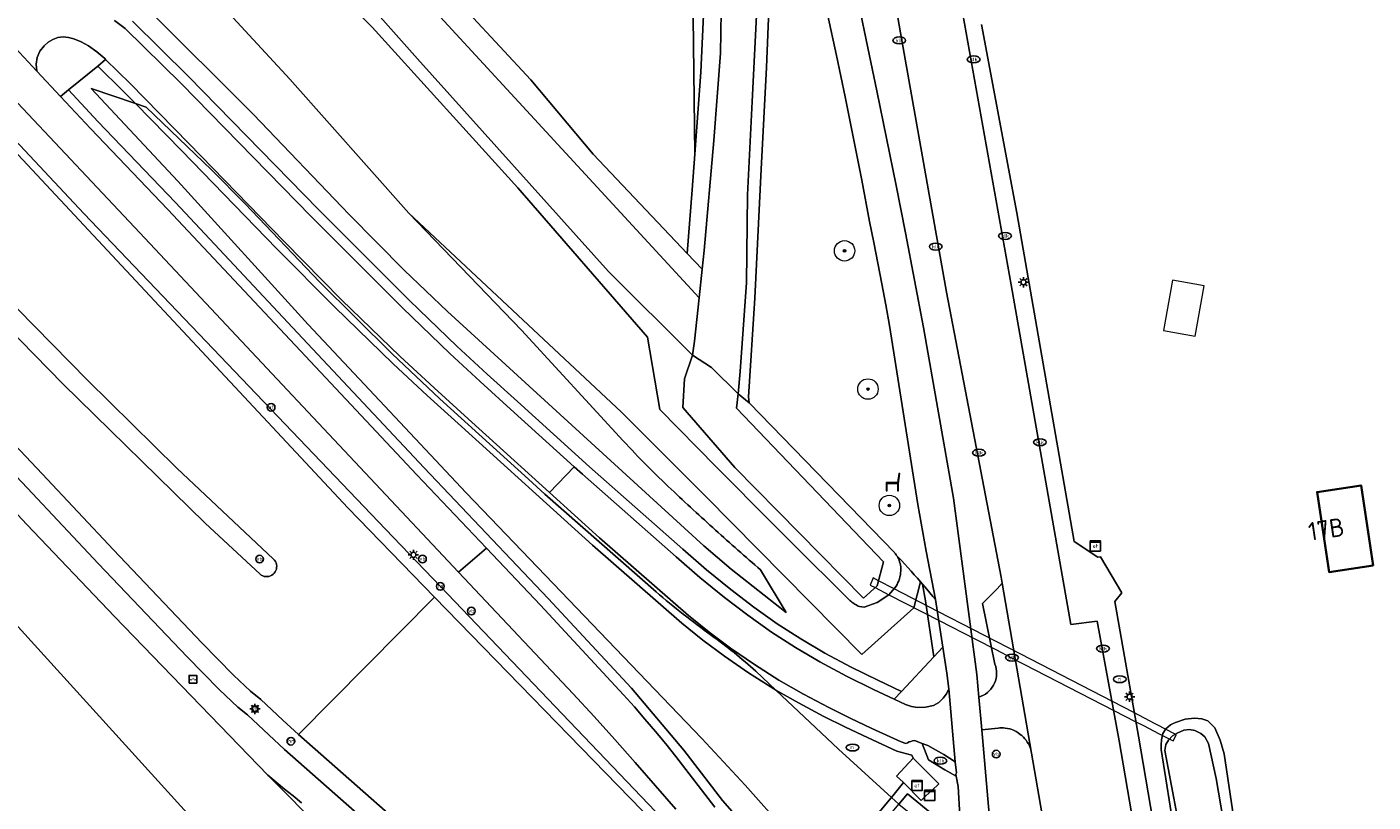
# Model space of a CAD drawing. Header units: metres. Extents: x 89394 to 92106, y 463550 to 466167.
# Tile 21 of 112: x 90406 to 90538, y 465047 to 465123. Entities that reach past the tile are written whole.
import ezdxf
from ezdxf.enums import TextEntityAlignment as Align

# ---------------------------------------------------------------- set-up
doc = ezdxf.new("R2010")
doc.units = ezdxf.units.M
for name, color, linetype, lineweight in [('B-PV-GR-BOOM-S', 90, 'Continuous', 25), ('B-PV-GR-GRAS-GV', 60, 'Continuous', 13), ('B-PV-GW-TALUD_KRUIN-G', 90, 'Continuous', 18), ('B-PV-IE-MEUBILAIR-S', 7, 'Continuous', 25), ('B-PV-IE-MEUBILAIR_WEGMEUBILAIR-G', 7, 'Continuous', 18), ('B-PV-IE-MEUBILAIR_WEGMEUBILAIR-S', 7, 'Continuous', 25), ('B-PV-IE-TERREINAFSCHEIDING_KUNSTMATIG_HEKWERK-G', 20, 'IE-TERREINAFSCHEIDING_KUNSTMATIG-SO', 18), ('B-PV-KW-KUNSTWERK_DUIKER-GV', 150, 'Continuous', 18), ('B-PV-OG-BEBOUWING-GV', 7, 'Continuous', 35), ('B-PV-OG-BEBOUWING-T18', 1, 'Continuous', 18), ('B-PV-OG-BEBOUWING_SCHUUR-GV', 7, 'Continuous', 18), ('B-PV-OG-TERREIN_BEGROEID-GV', 7, 'Continuous', 18), ('B-PV-OG-TERREIN_ERF-GV', 50, 'Continuous', 18), ('B-PV-OG-TERREIN_OEVER-GV', 7, 'Continuous', 18), ('B-PV-OG-WATER-GV', 130, 'Continuous', 18), ('B-PV-OG-WATER_SLOOT-GV', 120, 'Continuous', 18), ('B-PV-OG-WEG-GV', 7, 'Continuous', 18), ('B-PV-VH-VERHARDING_ASFALT-GV', 210, 'Continuous', 18), ('B-PV-VH-VERHARDING_BETONSTRAATSTEEN-GV', 190, 'Continuous', 18), ('B-PV-VH-VERHARDING_GRASBETONSTEEN-GV', 70, 'Continuous', 18), ('B-PV-VH-VERHARDING_OPEN-GV', 40, 'Continuous', 18), ('B-PV-VH-VERHARDING_OPEN_TEGEL-GV', 90, 'Continuous', 18)]:
    doc.layers.add(name, color=color, linetype=linetype, lineweight=lineweight)
doc.styles.add('NLCS-ISO', font='NLCS-ISO.ttf')
doc.styles.add('NLCS-ISO-M500-T18', font='NLCS-ISO.ttf', dxfattribs={"height": 0.9})
doc.linetypes.add('IE-TERREINAFSCHEIDING_KUNSTMATIG-SO', pattern='A,4,[82,NLCS.SHX,S=0.75,R=90,X=0,Y=0],4,-2', length=10)

# ---------------------------------------------------------------- blocks, each defined once
blk = doc.blocks.new('SIE-MEUBILAIR_BORD_VERKEER-SO')
blk.add_lwpolyline([(-0.5625, -0.5625), (0.5625, -0.5625), (0.5625, 0.5625), (-0.5625, 0.5625)], close=True)
at = {"style": 'NLCS-ISO'}
blk.add_text('vb', height=0.75, dxfattribs=at).set_placement((0, 0), align=Align.MIDDLE_CENTER)
blk = doc.blocks.new('SIE-MEUBILAIR_BORD_WEGWIJZER-SO')
blk.add_lwpolyline([(-0.75, -0.75), (0.75, -0.75), (0.75, 0.75), (-0.75, 0.75)], close=True)
at = {"style": 'NLCS-ISO'}
blk.add_text('ww', height=0.75, dxfattribs=at).set_placement((0, 0.125), align=Align.MIDDLE_CENTER)
blk = doc.blocks.new('SIE-MEUBILAIR_KAST_ELEKTRA-SO')
for points in [[(-1, 1), (1, 1), (1, 0.84), (-1, 0.84)], [(-1, 0.76), (1, 0.76), (1, -1), (-1, -1)]]:
    blk.add_lwpolyline(points, close=True)
at = {"style": 'NLCS-ISO'}
blk.add_text('et', height=0.75, dxfattribs=at).set_placement((0, 0), align=Align.MIDDLE_CENTER)
blk = doc.blocks.new('SIE-MEUBILAIR_KAST-SO')
for points in [[(-1, 1), (1, 1), (1, 0.84), (-1, 0.84)], [(-1, 0.76), (1, 0.76), (1, -1), (-1, -1)]]:
    blk.add_lwpolyline(points, close=True)
blk = doc.blocks.new('SIE-MEUBILAIR_PAAL_LICHTMAST-SO')
for points in [[(-0.62, 0), (-1, 0)], [(-0.71, 0.71), (-0.44, 0.44)], [(0, 1), (0, 0.62)], [(0.44, 0.44), (0.71, 0.71)], [(1, 0), (0.62, 0)], [(-0.71, -0.71), (-0.44, -0.44)], [(0, -0.62), (0, -1)], [(0.44, -0.44), (0.71, -0.71)]]:
    blk.add_lwpolyline(points)
blk.add_circle((0, 0), 0.5)
blk = doc.blocks.new('SIE-MEUBILAIR_PAAL_VERKEERSBORD-SO')
blk.add_circle((0, 0), 0.75)
at = {"style": 'NLCS-ISO'}
blk.add_text('vb', height=0.75, dxfattribs=at).set_placement((0, 0.07), align=Align.MIDDLE_CENTER)
blk = doc.blocks.new('SIE-MEUBILAIR_PAAL_HECTOMETER-SO')
blk.add_circle((0, 0), 0.75)
at = {"style": 'NLCS-ISO'}
blk.add_text('hm', height=0.75, dxfattribs=at).set_placement((0.16, 0.07), align=Align.MIDDLE_CENTER)
blk = doc.blocks.new('SIE-MEUBILAIR_PAAL_AFSLUITPAAL-SO')
blk.add_circle((0, 0), 0.75)
at = {"style": 'NLCS-ISO'}
blk.add_text('af', height=0.75, dxfattribs=at).set_placement((0, 0.05), align=Align.MIDDLE_CENTER)
blk = doc.blocks.new('SIE-MEUBILAIR_PUT_KOLK-SO')
blk.add_ellipse((0, 0), major_axis=(1.25, 0), ratio=0.54)
at = {"style": 'NLCS-ISO'}
blk.add_text('klk', height=0.75, dxfattribs=at).set_placement((0.03, 0), align=Align.MIDDLE_CENTER)
blk = doc.blocks.new('SIE-MEUBILAIR_PUT_RIOOLPUT-SO')
blk.add_ellipse((0, 0), major_axis=(1.25, 0), ratio=0.54)
at = {"style": 'NLCS-ISO'}
blk.add_text('ri', height=0.75, dxfattribs=at).set_placement((-0.04, 0.07), align=Align.MIDDLE_CENTER)
blk = doc.blocks.new('SIE-WEG_ZITBANK-SO')
at = {"color": 0, "linetype": 'ByBlock', "lineweight": 18}
blk.add_lwpolyline([(-0.91, -1.63), (-0.91, -0.2), (1.09, -0.2), (1.09, -1.63), (1.29, -1.63), (1.29, -0.21), (1.54, 1.78), (1.33, 1.78), (1.11, 0), (-1.11, 0), (-1.11, -1.63)], close=True, dxfattribs=at)
blk = doc.blocks.new('SGR-BOOM_GBKN-SO')
at = {"linetype": 'ByBlock', "lineweight": 18}
h = blk.add_hatch(color=0, dxfattribs=at)
h.dxf.hatch_style = 1
edge = h.paths.add_edge_path()
edge.add_arc((0, 0), 0.25, 0, 360)
at = {"color": 0, "linetype": 'ByBlock', "lineweight": 18}
for radius in [2, 0.25]:
    blk.add_circle((0, 0), radius, dxfattribs=at)
at = {"color": 0, "linetype": 'ByBlock', "lineweight": 18, "style": 'NLCS-ISO'}
blk.add_attdef('SOORT', (2.5, 0), '', height=1.5, dxfattribs=at)

msp = doc.modelspace()

# ---------------------------------------------------------------- linework, layer by layer
at = {"layer": 'B-PV-GR-GRAS-GV', "flags": 128}
msp.add_lwpolyline([(90471.36, 465110.413), (90471.18, 465123.8), (90470.805, 465141.402), (90470.343, 465148.773), (90469.657, 465153.379), (90469.5, 465154.435), (90459.706, 465163.57), (90436.511, 465187.925), (90433.901, 465190.825), (90416.861, 465209.518), (90384.594, 465179.167), (90396.331, 465167.551), (90406.937, 465156.516), (90414.127, 465152.398), (90419.327, 465149.192), (90424.736, 465147.042), (90429.354, 465144.42), (90440.155, 465134.029), (90455.31, 465117.675), (90461.417, 465110.414), (90470.607, 465100.682), (90471.103, 465106.906)], close=True, dxfattribs=at)
at = {"layer": 'B-PV-GW-TALUD_KRUIN-G', "flags": 128}
for points in [[(90481.565, 465006.145), (90467.77, 465017.34), (90451.246, 465030.417), (90443.358, 465037.094), (90436.661, 465042.626), (90435.063, 465044.103), (90429.571, 465049.605), (90414.565, 465065.135), (90405.984, 465074.155), (90390.718, 465090.494), (90379.856, 465101.75), (90367.37, 465115.179), (90359.172, 465124.306)], [(90417.72, 465124.693), (90428.169, 465114.28), (90437.531, 465104.498), (90442.923, 465099.036), (90447.165, 465095.012), (90472.239, 465072.075), (90474.915, 465069.779), (90480.279, 465065.535)], [(90412.277, 465116.825), (90420.775, 465107.755), (90433.52, 465093.729), (90448.974, 465077.266), (90451.371, 465074.765), (90472.034, 465053.199), (90476.269, 465048.652), (90484.174, 465039.764)]]:
    msp.add_lwpolyline(points, dxfattribs=at)
at = {"layer": 'B-PV-IE-MEUBILAIR_WEGMEUBILAIR-G', "flags": 128}
msp.add_lwpolyline([(90488.898, 465023.571), (90488.115, 465024.404), (90482.914, 465029.914), (90446.475, 465068.092), (90441.088, 465073.694), (90411.582, 465104.601), (90369.691, 465149.343), (90326.25, 465196.536), (90280.536, 465246.816), (90224.754, 465309.554), (90174.204, 465366.298), (90150.214, 465393.197), (90128.736, 465416.877), (90125.892, 465420.082), (90123.053, 465423.292), (90120.22, 465426.507), (90117.393, 465429.727), (90114.572, 465432.952), (90079.402, 465473.347)], dxfattribs=at)
at = {"layer": 'B-PV-IE-TERREINAFSCHEIDING_KUNSTMATIG_HEKWERK-G', "flags": 128}
msp.add_lwpolyline([(90513.106, 465067.478), (90511.025, 465071.001)], dxfattribs=at)
at = {"layer": 'B-PV-KW-KUNSTWERK_DUIKER-GV', "flags": 128}
msp.add_lwpolyline([(90502.233, 465061.97), (90500.623, 465062.802), (90498.686, 465063.804), (90495.123, 465065.646), (90490.852, 465067.854), (90489.315, 465068.649), (90488.799, 465068.916), (90488.496, 465068.224), (90488.984, 465067.973), (90490.333, 465067.279), (90495.264, 465064.743), (90498.807, 465062.92), (90500.78, 465061.905), (90502.389, 465061.078), (90512.35, 465055.954), (90514.44, 465054.88), (90515.303, 465054.436), (90516.723, 465053.705), (90517.768, 465053.167), (90518.156, 465052.968), (90518.455, 465053.582), (90518.273, 465053.676), (90516.585, 465054.549), (90516.38, 465054.655), (90514.291, 465055.735), (90512.199, 465056.817)], close=True, dxfattribs=at)
at = {"layer": 'B-PV-OG-BEBOUWING-GV', "flags": 128}
msp.add_lwpolyline([(90537.702, 465070.138), (90536.525, 465077.971), (90532.225, 465077.326), (90533.401, 465069.492)], close=True, dxfattribs=at)
at = {"layer": 'B-PV-OG-BEBOUWING_SCHUUR-GV', "flags": 128}
msp.add_lwpolyline([(90518.064, 465098.068), (90517.188, 465093.143), (90520.295, 465092.591), (90521.171, 465097.515)], close=True, dxfattribs=at)
at = {"layer": 'B-PV-OG-TERREIN_BEGROEID-GV', "flags": 128}
for points in [[(90487.401, 465125.048), (90488.288, 465120.82), (90489.156, 465116.588), (90490.102, 465111.967), (90491.032, 465107.343), (90491.945, 465102.715), (90492.842, 465098.084), (90493.722, 465093.45), (90496.659, 465076.716), (90498.947, 465059.468), (90499.139, 465057.261), (90499.362, 465057.339), (90499.576, 465057.439), (90499.78, 465057.559), (90499.97, 465057.698), (90500.147, 465057.855), (90500.307, 465058.029), (90500.45, 465058.217), (90500.574, 465058.418), (90500.677, 465058.63), (90500.76, 465058.852), (90500.82, 465059.08), (90500.859, 465059.313), (90500.874, 465059.549), (90500.866, 465059.785), (90500.836, 465060.019), (90500.782, 465060.249), (90500.707, 465060.473), (90499.499, 465066.404), (90500.92, 465067.86), (90501.41, 465068.42), (90501.312, 465068.984), (90495.967, 465096.88), (90491.465, 465122.294), (90487.346, 465145.974)], [(90478.683, 465126.992), (90478.371, 465118.875), (90477.839, 465108.948), (90477.232, 465096.293), (90476.585, 465086.641), (90476.66, 465086.077), (90490.867, 465071.397), (90490.924, 465071.332), (90490.979, 465071.266), (90491.032, 465071.197), (90491.082, 465071.127), (90491.13, 465071.055), (90491.566, 465070.632), (90491.881, 465070.285), (90492.192, 465069.938), (90492.503, 465069.589), (90492.813, 465069.239), (90493.122, 465068.889), (90493.429, 465068.536), (90493.622, 465068.314), (90494.041, 465067.829), (90494.345, 465067.473), (90494.646, 465067.117), (90494.899, 465066.819), (90493.977, 465071.527), (90493.18, 465076.113), (90490.408, 465093.623), (90490.028, 465095.66), (90489.642, 465097.696), (90489.25, 465099.731), (90488.852, 465101.765), (90488.448, 465103.797), (90487.67, 465107.869), (90486.87, 465111.937), (90486.049, 465116.001), (90485.205, 465120.06), (90484.341, 465124.114)], [(90471.18, 465123.8), (90471.36, 465110.413), (90471.947, 465118.42), (90472.251, 465125.396)], [(90506.191, 465040.839), (90504.297, 465051.762), (90504.213, 465052.118), (90504.146, 465052.313), (90504.074, 465052.488), (90503.98, 465052.676), (90503.872, 465052.861), (90503.747, 465053.042), (90503.645, 465053.172), (90503.495, 465053.338), (90503.342, 465053.486), (90503.19, 465053.612), (90502.995, 465053.753), (90502.773, 465053.886), (90502.515, 465054.011), (90502.366, 465054.07), (90502.152, 465054.138), (90501.936, 465054.191), (90501.717, 465054.226), (90501.55, 465054.243), (90501.382, 465054.25), (90501.234, 465054.248), (90501.187, 465054.246), (90501.012, 465054.232), (90499.419, 465054.04), (90500.136, 465045.806)]]:
    msp.add_lwpolyline(points, dxfattribs=at)
at = {"layer": 'B-PV-OG-TERREIN_ERF-GV', "flags": 128}
for points in [[(90499.393, 465123.097), (90502.854, 465104.649), (90508.464, 465072.487), (90510.786, 465070.948), (90511.025, 465071.001), (90513.106, 465067.478), (90512.422, 465066.613), (90514.751, 465053.441), (90516.877, 465040.988)], [(90518.323, 465043.721), (90516.97, 465052.141), (90516.986, 465052.564), (90517.004, 465053.063), (90517.138, 465053.684), (90517.418, 465054.144), (90517.874, 465054.544), (90518.063, 465054.634), (90518.361, 465054.776), (90519.328, 465055.112), (90520.243, 465055.206), (90520.945, 465055.132), (90521.525, 465054.936), (90522.208, 465054.234), (90522.749, 465053.039), (90523.118, 465051.712), (90524.547, 465042.262)]]:
    msp.add_lwpolyline(points, dxfattribs=at)
msp.add_lwpolyline([(90537.702, 465070.138), (90533.401, 465069.492), (90532.225, 465077.326), (90536.525, 465077.971)], close=True, dxfattribs=at)
at = {"layer": 'B-PV-OG-TERREIN_OEVER-GV', "flags": 128}
for points in [[(90430.315, 465141.35), (90471.763, 465096.353), (90472.063, 465099.141), (90470.607, 465100.682), (90461.417, 465110.414), (90455.31, 465117.675), (90440.155, 465134.029)], [(90424.067, 465138.504), (90439.776, 465122.842), (90454.018, 465107.099), (90466.715, 465092.476), (90467.921, 465085.413), (90469.756, 465083.539), (90471.594, 465081.668), (90473.436, 465079.8), (90475.28, 465077.935), (90477.128, 465076.074), (90478.979, 465074.216), (90480.833, 465072.361), (90482.691, 465070.509), (90484.551, 465068.66), (90486.415, 465066.815), (90486.506, 465066.728), (90486.601, 465066.644), (90486.698, 465066.564), (90486.799, 465066.488), (90486.902, 465066.415), (90487.008, 465066.346), (90487.116, 465066.281), (90487.226, 465066.22), (90487.339, 465066.163), (90487.453, 465066.11), (90487.912, 465066.066), (90489.174, 465066.501), (90490.333, 465067.279), (90490.92, 465067.948), (90491.031, 465068.115), (90491.132, 465068.288), (90491.221, 465068.468), (90491.298, 465068.653), (90491.363, 465068.843), (90491.416, 465069.036), (90491.456, 465069.233), (90491.483, 465069.431), (90491.497, 465069.631), (90491.499, 465069.831), (90491.489, 465070.003), (90491.467, 465070.174), (90491.432, 465070.343), (90491.385, 465070.51), (90491.327, 465070.672), (90491.293, 465070.751), (90491.256, 465070.829), (90491.217, 465070.906), (90491.175, 465070.981), (90491.13, 465071.055), (90491.082, 465071.127), (90491.032, 465071.197), (90490.979, 465071.266), (90490.924, 465071.332), (90490.867, 465071.397), (90476.66, 465086.077), (90475.596, 465086.947), (90475.41, 465085.544), (90489.792, 465070.5), (90489.188, 465068.157), (90487.855, 465066.951), (90475.253, 465079.719), (90470.164, 465085.612), (90470.346, 465088.416), (90471.119, 465090.734), (90462.888, 465098.901), (90444.226, 465119.742), (90428.223, 465137.748)], [(90477.441, 465125.277), (90476.958, 465115.566), (90476.503, 465106.405), (90476.387, 465097.842), (90475.789, 465089.137), (90475.596, 465086.947), (90476.66, 465086.077), (90476.585, 465086.641), (90477.232, 465096.293), (90477.839, 465108.948), (90478.371, 465118.875), (90478.683, 465126.992)], [(90472.251, 465125.396), (90471.947, 465118.42), (90471.36, 465110.413), (90471.103, 465106.906), (90470.607, 465100.682), (90472.063, 465099.141), (90472.26, 465100.98), (90473.21, 465111.755), (90473.852, 465120.304), (90473.969, 465126.378)], [(90524.547, 465042.262), (90523.118, 465051.712), (90522.749, 465053.039), (90522.208, 465054.234), (90521.525, 465054.936), (90520.945, 465055.132), (90520.243, 465055.206), (90519.328, 465055.112), (90518.361, 465054.776), (90518.063, 465054.634), (90517.874, 465054.544), (90517.418, 465054.144), (90517.138, 465053.684), (90517.004, 465053.063), (90516.986, 465052.564), (90516.97, 465052.141), (90518.323, 465043.721)], [(90519.191, 465042.183), (90517.32, 465052.027), (90517.427, 465052.612), (90517.68, 465053.048), (90518.086, 465053.451), (90518.523, 465053.736), (90519.204, 465054.009), (90519.734, 465054.072), (90520.256, 465053.994), (90520.856, 465053.694), (90521.25, 465053.366), (90521.588, 465052.708), (90522.35, 465049.295), (90523.269, 465043.925)]]:
    msp.add_lwpolyline(points, dxfattribs=at)
at = {"layer": 'B-PV-OG-WATER-GV', "flags": 128}
msp.add_lwpolyline([(90473.969, 465126.378), (90473.852, 465120.304), (90473.21, 465111.755), (90472.26, 465100.98), (90472.063, 465099.141), (90471.763, 465096.353), (90471.307, 465092.1), (90471.119, 465090.734), (90472.985, 465089.522), (90475.596, 465086.947), (90475.789, 465089.137), (90476.387, 465097.842), (90476.503, 465106.405), (90476.958, 465115.566), (90477.441, 465125.277)], dxfattribs=at)
at = {"layer": 'B-PV-OG-WATER_SLOOT-GV', "flags": 128}
for points in [[(90428.223, 465137.748), (90444.226, 465119.742), (90462.888, 465098.901), (90471.119, 465090.734), (90471.307, 465092.1), (90471.763, 465096.353), (90430.315, 465141.35)], [(90523.269, 465043.925), (90522.35, 465049.295), (90521.588, 465052.708), (90521.25, 465053.366), (90520.856, 465053.694), (90520.256, 465053.994), (90519.734, 465054.072), (90519.204, 465054.009), (90518.523, 465053.736), (90518.086, 465053.451), (90517.68, 465053.048), (90517.427, 465052.612), (90517.32, 465052.027), (90519.191, 465042.183)]]:
    msp.add_lwpolyline(points, dxfattribs=at)
msp.add_lwpolyline([(90475.596, 465086.947), (90472.985, 465089.522), (90471.119, 465090.734), (90470.346, 465088.416), (90470.164, 465085.612), (90475.253, 465079.719), (90487.855, 465066.951), (90489.188, 465068.157), (90489.792, 465070.5), (90475.41, 465085.544)], close=True, dxfattribs=at)
at = {"layer": 'B-PV-OG-WEG-GV', "flags": 128}
for points in [[(90377.439, 465140.021), (90437.403, 465075.791), (90445.891, 465067.051), (90466.186, 465046.154)], [(90422.207, 465128.074), (90431.71, 465117.728), (90443.354, 465104.622), (90464.185, 465085.138), (90472.415, 465076.9), (90487.699, 465061.415), (90492.762, 465065.996), (90493.429, 465068.536), (90493.122, 465068.889), (90492.813, 465069.239), (90492.503, 465069.589), (90492.192, 465069.938), (90491.881, 465070.285), (90491.566, 465070.632), (90491.13, 465071.055), (90491.175, 465070.981), (90491.217, 465070.906), (90491.256, 465070.829), (90491.293, 465070.751), (90491.327, 465070.672), (90491.385, 465070.51), (90491.432, 465070.343), (90491.467, 465070.174), (90491.489, 465070.003), (90491.499, 465069.831), (90491.497, 465069.631), (90491.483, 465069.431), (90491.456, 465069.233), (90491.416, 465069.036), (90491.363, 465068.843), (90491.298, 465068.653), (90491.221, 465068.468), (90491.132, 465068.288), (90491.031, 465068.115), (90490.92, 465067.948), (90490.333, 465067.279), (90489.174, 465066.501), (90487.912, 465066.066), (90487.453, 465066.11), (90487.339, 465066.163), (90487.226, 465066.22), (90487.116, 465066.281), (90487.008, 465066.346), (90486.902, 465066.415), (90486.799, 465066.488), (90486.698, 465066.564), (90486.601, 465066.644), (90486.506, 465066.728), (90486.415, 465066.815), (90484.551, 465068.66), (90482.691, 465070.509), (90480.833, 465072.361), (90478.979, 465074.216), (90477.128, 465076.074), (90475.28, 465077.935), (90473.436, 465079.8), (90471.594, 465081.668), (90469.756, 465083.539), (90467.921, 465085.413), (90466.715, 465092.476), (90454.018, 465107.099), (90439.776, 465122.842), (90424.067, 465138.504)], [(90341.075, 465134.652), (90343.403, 465132.489), (90348.116, 465127.322), (90357.814, 465115.983), (90370.083, 465102.816), (90382.859, 465088.833), (90391.164, 465079.96), (90404.201, 465065.164), (90432.498, 465033.959), (90448.591, 465016.737), (90464.326, 464999.035), (90470.154, 464992.585), (90473.699, 464988.783), (90475.239, 464987.45), (90478.314, 464985.514)], [(90464.348, 465082.339), (90454.403, 465093.17), (90443.354, 465104.622), (90431.71, 465117.728), (90422.207, 465128.074)], [(90481.13, 465005.609), (90481.565, 465006.145), (90467.77, 465017.34), (90451.246, 465030.417), (90443.358, 465037.094), (90436.661, 465042.626), (90435.063, 465044.103), (90429.571, 465049.605), (90414.565, 465065.135), (90405.984, 465074.155), (90390.718, 465090.494), (90379.856, 465101.75), (90367.37, 465115.179), (90359.172, 465124.306)], [(90477.774, 465069.708), (90480.279, 465065.535), (90474.915, 465069.779), (90472.239, 465072.075), (90447.165, 465095.012), (90442.923, 465099.036), (90437.531, 465104.498), (90428.169, 465114.28), (90417.72, 465124.693)], [(90417.72, 465124.693), (90428.169, 465114.28), (90437.531, 465104.498), (90442.923, 465099.036), (90447.165, 465095.012), (90472.239, 465072.075), (90474.915, 465069.779), (90480.279, 465065.535), (90477.774, 465069.708)], [(90414.585, 465123.491), (90415.628, 465122.707), (90421.091, 465117.314), (90433.811, 465104.286), (90442.743, 465095.359), (90447.386, 465090.892), (90450.338, 465088.145), (90453.324, 465085.436), (90459.556, 465079.801), (90460.368, 465079.067), (90469.513, 465070.978), (90471.85, 465068.952), (90474.251, 465067.001), (90476.527, 465065.265), (90478.853, 465063.598), (90481.188, 465062.104), (90483.576, 465060.697), (90486.172, 465059.299), (90488.822, 465058.004), (90490.858, 465057.051), (90491.576, 465057.819), (90489.253, 465058.906), (90486.629, 465060.189), (90484.067, 465061.568), (90481.712, 465062.956), (90479.414, 465064.426), (90477.122, 465066.069), (90474.87, 465067.787), (90472.493, 465069.718), (90470.172, 465071.73), (90461.035, 465079.812), (90453.995, 465086.177), (90451.015, 465088.881), (90448.073, 465091.618), (90443.443, 465096.073), (90434.522, 465104.989), (90421.806, 465118.013), (90416.33, 465123.419)], [(90416.33, 465123.419), (90421.806, 465118.013), (90434.522, 465104.989), (90443.443, 465096.073), (90448.073, 465091.618), (90451.015, 465088.881), (90453.995, 465086.177), (90461.035, 465079.812), (90470.172, 465071.73), (90472.493, 465069.718), (90474.87, 465067.787), (90477.122, 465066.069), (90479.414, 465064.426), (90481.712, 465062.956), (90484.067, 465061.568), (90486.629, 465060.189), (90489.253, 465058.906), (90491.576, 465057.819), (90494.739, 465061.202), (90493.91, 465066.669), (90493.622, 465068.314), (90493.429, 465068.536), (90492.762, 465065.996), (90487.699, 465061.415), (90472.415, 465076.9), (90464.185, 465085.138), (90443.354, 465104.622), (90454.403, 465093.17), (90464.348, 465082.339)], [(90413.702, 465119.665), (90412.929, 465119.023), (90415.382, 465116.608), (90416.621, 465115.345), (90417.659, 465114.992), (90424.066, 465108.863), (90427.356, 465105.547), (90434.625, 465097.914), (90441.724, 465090.856), (90446.397, 465086.453), (90455.061, 465078.599), (90456.683, 465077.128), (90467.553, 465067.564)], [(90497.261, 465045.632), (90497.098, 465048.496), (90496.92, 465049.504), (90495.812, 465050.153), (90494.196, 465051.1), (90493.599, 465052.719), (90492.825, 465053.017), (90492.649, 465052.978), (90492.476, 465052.926), (90492.307, 465052.862), (90492.143, 465052.787), (90491.984, 465052.701), (90491.542, 465052.87), (90488.672, 465054.191), (90486.547, 465055.199), (90484.444, 465056.252), (90481.987, 465057.556), (90479.564, 465058.922), (90477.169, 465060.438), (90474.838, 465062.051), (90472.76, 465063.613), (90470.742, 465065.252), (90462.023, 465072.858), (90457.126, 465077.293), (90449.18, 465084.491), (90445.838, 465087.524), (90442.536, 465090.601), (90436.792, 465096.154), (90431.179, 465101.84), (90421.85, 465111.444), (90416.09, 465117.315), (90413.702, 465119.665)], [(90469.48, 465046.284), (90467.508, 465048.573), (90465.521, 465050.847), (90463.517, 465053.108), (90461.497, 465055.354), (90459.461, 465057.586), (90448.236, 465069.47), (90431.985, 465086.783), (90416.543, 465103.268), (90404.051, 465116.542)], [(90478.873, 465041.628), (90474.063, 465047.121), (90470.28, 465052.048), (90465.15, 465058.137), (90456.991, 465066.922), (90444.877, 465079.694), (90432.966, 465092.399), (90420.524, 465105.666), (90412.947, 465113.591), (90410.066, 465116.683), (90409.295, 465116.043), (90412.22, 465112.905), (90419.795, 465104.982), (90432.237, 465091.715), (90444.149, 465079.008), (90450.955, 465071.832), (90456.258, 465066.241), (90464.385, 465057.493), (90465.435, 465056.307), (90466.47, 465055.109), (90467.491, 465053.898), (90468.497, 465052.675), (90469.487, 465051.439), (90473.29, 465046.486)], [(90416.621, 465115.345), (90421.134, 465110.745), (90430.462, 465101.143), (90436.08, 465095.451), (90441.841, 465089.882), (90445.156, 465086.792), (90448.509, 465083.75), (90461.352, 465072.117), (90470.085, 465064.498), (90472.13, 465062.837), (90474.237, 465061.252), (90476.6, 465059.616), (90479.073, 465058.051), (90479.28, 465057.934), (90477.303, 465059.803)], [(90467.553, 465067.564), (90456.683, 465077.128), (90455.061, 465078.599), (90446.397, 465086.453), (90441.724, 465090.856), (90434.625, 465097.914), (90427.356, 465105.547), (90424.066, 465108.863), (90417.659, 465114.992), (90416.621, 465115.345)], [(90447.608, 465040.351), (90432.559, 465053.609), (90431.044, 465055.002), (90428.903, 465057.024), (90427.867, 465057.844), (90426.23, 465059.408), (90423.115, 465062.574), (90414.464, 465071.663), (90407.48, 465079.116), (90397.193, 465089.994)], [(90395.74, 465088.62), (90406.024, 465077.745), (90413.005, 465070.295), (90421.666, 465061.195), (90424.804, 465058.005), (90426.626, 465056.276), (90427.593, 465055.51), (90429.671, 465053.548), (90431.205, 465052.137), (90446.286, 465038.851)], [(90446.286, 465038.851), (90431.205, 465052.137), (90429.671, 465053.548), (90427.593, 465055.51), (90426.626, 465056.276), (90424.804, 465058.005), (90421.666, 465061.195), (90413.005, 465070.295), (90406.024, 465077.745), (90395.74, 465088.62)], [(90405.984, 465074.155), (90414.565, 465065.135), (90429.571, 465049.605), (90430.394, 465048.927), (90431.22, 465048.252), (90432.049, 465047.583), (90432.882, 465046.917)], [(90432.498, 465033.959), (90404.201, 465065.164)], [(90477.303, 465059.803), (90479.28, 465057.934), (90481.496, 465056.685), (90483.975, 465055.369), (90486.099, 465054.305), (90488.243, 465053.288), (90491.124, 465051.962), (90492.563, 465051.558), (90492.71, 465051.269), (90495.234, 465048.781), (90494.522, 465048.121), (90493.959, 465047.581), (90493.483, 465047.124), (90491.754, 465048.896), (90490.577, 465047.441), (90491.317, 465046.768), (90492.169, 465047.79), (90497.268, 465043.583)], [(90432.882, 465046.917), (90432.049, 465047.583), (90431.22, 465048.252), (90430.394, 465048.927), (90429.571, 465049.605), (90435.063, 465044.103)]]:
    msp.add_lwpolyline(points, dxfattribs=at)
for points in [[(90413.702, 465119.665), (90413.613, 465119.753), (90412.854, 465120.431), (90412.016, 465121.008), (90411.316, 465121.381), (90410.583, 465121.684), (90410.078, 465121.836), (90409.552, 465121.879), (90409.029, 465121.812), (90408.534, 465121.639), (90408.085, 465121.366), (90407.703, 465121.007), (90407.268, 465120.485), (90406.992, 465119.864), (90406.895, 465119.196), (90406.981, 465118.526), (90409.295, 465116.043), (90410.066, 465116.683), (90412.929, 465119.023)], [(90416.621, 465115.345), (90415.382, 465116.608), (90412.929, 465119.023), (90410.066, 465116.683), (90412.947, 465113.591), (90420.524, 465105.666), (90432.966, 465092.399), (90444.877, 465079.694), (90456.991, 465066.922), (90465.15, 465058.137), (90470.28, 465052.048), (90474.063, 465047.121), (90478.873, 465041.628), (90482.368, 465037.919), (90482.537, 465037.76), (90484.078, 465039.648), (90484.174, 465039.764), (90476.269, 465048.652), (90472.034, 465053.199), (90451.371, 465074.765), (90448.974, 465077.266), (90433.52, 465093.729), (90420.775, 465107.755), (90412.277, 465116.825)], [(90416.621, 465115.345), (90412.277, 465116.825), (90420.775, 465107.755), (90433.52, 465093.729), (90448.974, 465077.266), (90451.371, 465074.765), (90472.034, 465053.199), (90476.269, 465048.652), (90484.174, 465039.764), (90490.549, 465047.408), (90490.577, 465047.441), (90485.399, 465052.15), (90479.28, 465057.934), (90479.073, 465058.051), (90476.6, 465059.616), (90474.237, 465061.252), (90472.13, 465062.837), (90470.085, 465064.498), (90461.352, 465072.117), (90448.509, 465083.75), (90445.156, 465086.792), (90441.841, 465089.882), (90436.08, 465095.451), (90430.462, 465101.143), (90421.134, 465110.745)], [(90494.899, 465066.819), (90494.646, 465067.117), (90494.345, 465067.473), (90494.041, 465067.829), (90493.622, 465068.314), (90493.91, 465066.669), (90494.739, 465061.202), (90495.61, 465062.133)], [(90495.61, 465062.133), (90494.739, 465061.202), (90491.576, 465057.819), (90490.858, 465057.051), (90491.971, 465056.53), (90492.54, 465056.345), (90493.131, 465056.25), (90493.92, 465056.264), (90494.69, 465056.437), (90495.203, 465056.742), (90495.644, 465057.143), (90495.966, 465057.574), (90496.205, 465058.057), (90495.995, 465059.592)], [(90479.28, 465057.934), (90485.399, 465052.15), (90490.577, 465047.441), (90491.754, 465048.896), (90491.727, 465048.924), (90491.064, 465049.531), (90492.71, 465051.269), (90492.563, 465051.558), (90491.124, 465051.962), (90488.243, 465053.288), (90486.099, 465054.305), (90483.975, 465055.369), (90481.496, 465056.685)], [(90491.317, 465046.768), (90490.577, 465047.441), (90490.549, 465047.408), (90484.174, 465039.764), (90484.846, 465039.008)]]:
    msp.add_lwpolyline(points, close=True, dxfattribs=at)
at = {"layer": 'B-PV-OG-WEG-GV'}
for points in [[(90464.348, 465082.339, 0.0088935), (90466.653, 465079.924)], [(90466.653, 465079.924, -0.0088935), (90464.348, 465082.339)], [(90466.653, 465079.924, 0.0089023), (90469.043, 465077.594)], [(90469.043, 465077.594, -0.0089023), (90466.653, 465079.924)], [(90469.043, 465077.594, 0.0052946), (90473.368, 465073.607)], [(90473.368, 465073.607, -0.0052946), (90469.043, 465077.594)], [(90473.368, 465073.607, 0.0051803), (90477.774, 465069.708)], [(90477.774, 465069.708, -0.0051803), (90473.368, 465073.607)], [(90467.553, 465067.564, 0.0230272), (90472.971, 465063.295)], [(90472.971, 465063.295, -0.0230272), (90467.553, 465067.564)], [(90472.971, 465063.295, -0.0283494), (90477.303, 465059.803)], [(90477.303, 465059.803, 0.0283494), (90472.971, 465063.295)]]:
    msp.add_lwpolyline(points, format="xyb", dxfattribs=at)
at = {"layer": 'B-PV-VH-VERHARDING_ASFALT-GV', "flags": 128}
for points in [[(90487.346, 465145.974), (90491.465, 465122.294), (90495.967, 465096.88), (90501.312, 465068.984), (90501.41, 465068.42), (90504.297, 465051.762), (90506.191, 465040.839)], [(90362.491, 465127.227), (90369.81, 465119.286), (90376.55, 465111.963), (90380.552, 465107.671), (90388.668, 465099.047), (90397.193, 465089.994), (90407.48, 465079.116), (90414.464, 465071.663), (90423.115, 465062.574), (90426.23, 465059.408), (90427.867, 465057.844), (90428.903, 465057.024), (90431.044, 465055.002), (90432.559, 465053.609), (90445.891, 465067.051), (90437.403, 465075.791), (90377.439, 465140.021)], [(90401.853, 465124.016), (90406.981, 465118.526), (90406.895, 465119.196), (90406.992, 465119.864), (90407.268, 465120.485), (90407.703, 465121.007), (90408.085, 465121.366), (90408.534, 465121.639), (90409.029, 465121.812), (90409.552, 465121.879), (90410.078, 465121.836), (90410.583, 465121.684), (90411.316, 465121.381), (90412.016, 465121.008), (90412.854, 465120.431), (90413.613, 465119.753), (90413.702, 465119.665), (90416.09, 465117.315), (90421.85, 465111.444), (90431.179, 465101.84), (90436.792, 465096.154), (90442.536, 465090.601), (90445.838, 465087.524), (90449.18, 465084.491), (90457.126, 465077.293), (90459.556, 465079.801), (90453.324, 465085.436), (90450.338, 465088.145), (90447.386, 465090.892), (90442.743, 465095.359), (90433.811, 465104.286), (90421.091, 465117.314), (90415.628, 465122.707), (90414.585, 465123.491)], [(90484.341, 465124.114), (90485.205, 465120.06), (90486.049, 465116.001), (90486.87, 465111.937), (90487.67, 465107.869), (90488.448, 465103.797), (90488.852, 465101.765), (90489.25, 465099.731), (90489.642, 465097.696), (90490.028, 465095.66), (90490.408, 465093.623), (90493.18, 465076.113), (90493.977, 465071.527), (90494.899, 465066.819), (90495.61, 465062.133), (90495.995, 465059.592), (90496.205, 465058.057), (90496.832, 465050.926), (90496.94, 465049.843), (90496.888, 465049.718), (90496.92, 465049.504), (90497.098, 465048.496), (90497.261, 465045.632)], [(90500.136, 465045.806), (90499.419, 465054.04), (90499.139, 465057.261), (90498.947, 465059.468), (90496.659, 465076.716), (90493.722, 465093.45), (90492.842, 465098.084), (90491.945, 465102.715), (90491.032, 465107.343), (90490.102, 465111.967), (90489.156, 465116.588), (90488.288, 465120.82), (90487.401, 465125.048)], [(90515.458, 465037.747), (90512.857, 465052.971), (90510.724, 465064.688), (90508.135, 465064.348), (90502.303, 465097.606), (90497.58, 465124.104)], [(90401.594, 465098.781), (90411.924, 465088.275), (90420.677, 465079.668), (90430.12, 465070.768), (90430.224, 465070.656), (90430.31, 465070.529), (90430.375, 465070.39), (90430.418, 465070.243), (90430.438, 465070.091), (90430.434, 465069.937), (90430.407, 465069.787), (90430.356, 465069.642), (90430.284, 465069.507), (90430.192, 465069.384), (90430.082, 465069.277), (90429.957, 465069.188), (90429.819, 465069.12), (90429.673, 465069.074), (90429.521, 465069.051), (90429.368, 465069.052), (90429.216, 465069.076), (90429.07, 465069.124), (90428.933, 465069.193), (90428.809, 465069.283), (90423.454, 465074.294), (90409.505, 465087.905), (90401.165, 465096.452)], [(90473.29, 465046.486), (90469.487, 465051.439), (90468.497, 465052.675), (90467.491, 465053.898), (90466.47, 465055.109), (90465.435, 465056.307), (90464.385, 465057.493), (90456.258, 465066.241), (90450.955, 465071.832), (90448.236, 465069.47), (90459.461, 465057.586), (90461.497, 465055.354), (90463.517, 465053.108), (90465.521, 465050.847), (90467.508, 465048.573), (90469.48, 465046.284)]]:
    msp.add_lwpolyline(points, dxfattribs=at)
for points in [[(90409.295, 465116.043), (90406.981, 465118.526), (90401.853, 465124.016), (90399.609, 465126.452), (90398.605, 465127.544), (90398.241, 465127.94), (90394.002, 465132.552), (90382.753, 465144.741), (90379.992, 465142.561), (90396.931, 465124.237), (90404.051, 465116.542), (90416.543, 465103.268), (90431.985, 465086.783), (90448.236, 465069.47), (90450.955, 465071.832), (90444.149, 465079.008), (90432.237, 465091.715), (90419.795, 465104.982), (90412.22, 465112.905)], [(90459.556, 465079.801), (90457.126, 465077.293), (90462.023, 465072.858), (90470.742, 465065.252), (90472.76, 465063.613), (90474.838, 465062.051), (90477.169, 465060.438), (90479.564, 465058.922), (90481.987, 465057.556), (90484.444, 465056.252), (90486.547, 465055.199), (90488.672, 465054.191), (90491.542, 465052.87), (90491.984, 465052.701), (90492.143, 465052.787), (90492.307, 465052.862), (90492.476, 465052.926), (90492.649, 465052.978), (90492.825, 465053.017), (90493.599, 465052.719), (90494.14, 465052.523), (90495.714, 465051.632), (90496.832, 465050.926), (90496.205, 465058.057), (90495.966, 465057.574), (90495.644, 465057.143), (90495.203, 465056.742), (90494.69, 465056.437), (90493.92, 465056.264), (90493.131, 465056.25), (90492.54, 465056.345), (90491.971, 465056.53), (90490.858, 465057.051), (90488.822, 465058.004), (90486.172, 465059.299), (90483.576, 465060.697), (90481.188, 465062.104), (90478.853, 465063.598), (90476.527, 465065.265), (90474.251, 465067.001), (90471.85, 465068.952), (90469.513, 465070.978), (90460.368, 465079.067)], [(90445.891, 465067.051), (90432.559, 465053.609), (90447.608, 465040.351), (90457.574, 465031.802), (90462.209, 465027.939), (90471.284, 465020.498), (90482.917, 465011.304), (90485.932, 465008.814), (90485.801, 465008.608), (90486.964, 465007.599), (90488.867, 465023.318), (90488.082, 465024.146), (90488.105, 465024.335), (90487.884, 465023.971), (90477.98, 465034.377), (90466.186, 465046.154)]]:
    msp.add_lwpolyline(points, close=True, dxfattribs=at)
at = {"layer": 'B-PV-VH-VERHARDING_BETONSTRAATSTEEN-GV', "flags": 128}
msp.add_lwpolyline([(90504.297, 465051.762), (90501.41, 465068.42), (90500.92, 465067.86), (90499.499, 465066.404), (90500.707, 465060.473), (90500.782, 465060.249), (90500.836, 465060.019), (90500.866, 465059.785), (90500.874, 465059.549), (90500.859, 465059.313), (90500.82, 465059.08), (90500.76, 465058.852), (90500.677, 465058.63), (90500.574, 465058.418), (90500.45, 465058.217), (90500.307, 465058.029), (90500.147, 465057.855), (90499.97, 465057.698), (90499.78, 465057.559), (90499.576, 465057.439), (90499.362, 465057.339), (90499.139, 465057.261), (90499.419, 465054.04), (90501.012, 465054.232), (90501.187, 465054.246), (90501.234, 465054.248), (90501.382, 465054.25), (90501.55, 465054.243), (90501.717, 465054.226), (90501.936, 465054.191), (90502.152, 465054.138), (90502.366, 465054.07), (90502.515, 465054.011), (90502.773, 465053.886), (90502.995, 465053.753), (90503.19, 465053.612), (90503.342, 465053.486), (90503.495, 465053.338), (90503.645, 465053.172), (90503.747, 465053.042), (90503.872, 465052.861), (90503.98, 465052.676), (90504.074, 465052.488), (90504.146, 465052.313), (90504.213, 465052.118)], close=True, dxfattribs=at)
at = {"layer": 'B-PV-VH-VERHARDING_GRASBETONSTEEN-GV', "flags": 128}
msp.add_lwpolyline([(90493.599, 465052.719), (90494.196, 465051.1), (90495.812, 465050.153), (90496.92, 465049.504), (90496.888, 465049.718), (90496.94, 465049.843), (90496.832, 465050.926), (90495.714, 465051.632), (90494.14, 465052.523)], close=True, dxfattribs=at)
at = {"layer": 'B-PV-VH-VERHARDING_OPEN-GV', "flags": 128}
msp.add_lwpolyline([(90491.317, 465046.768), (90492.322, 465045.951), (90497.294, 465041.925), (90497.268, 465043.583), (90492.169, 465047.79)], close=True, dxfattribs=at)
at = {"layer": 'B-PV-VH-VERHARDING_OPEN_TEGEL-GV', "flags": 128}
for points in [[(90497.58, 465124.104), (90502.303, 465097.606), (90508.135, 465064.348), (90510.724, 465064.688), (90512.857, 465052.971), (90515.458, 465037.747)], [(90516.877, 465040.988), (90514.751, 465053.441), (90512.422, 465066.613), (90513.106, 465067.478), (90511.025, 465071.001), (90510.786, 465070.948), (90508.464, 465072.487), (90502.854, 465104.649), (90499.393, 465123.097)], [(90401.165, 465096.452), (90409.505, 465087.905), (90423.454, 465074.294), (90428.809, 465069.283), (90428.933, 465069.193), (90429.07, 465069.124), (90429.216, 465069.076), (90429.368, 465069.052), (90429.521, 465069.051), (90429.673, 465069.074), (90429.819, 465069.12), (90429.957, 465069.188), (90430.082, 465069.277), (90430.192, 465069.384), (90430.284, 465069.507), (90430.356, 465069.642), (90430.407, 465069.787), (90430.434, 465069.937), (90430.438, 465070.091), (90430.418, 465070.243), (90430.375, 465070.39), (90430.31, 465070.529), (90430.224, 465070.656), (90430.12, 465070.768), (90420.677, 465079.668), (90411.924, 465088.275), (90401.594, 465098.781)]]:
    msp.add_lwpolyline(points, dxfattribs=at)
msp.add_lwpolyline([(90494.522, 465048.121), (90495.234, 465048.781), (90492.71, 465051.269), (90491.064, 465049.531), (90491.727, 465048.924), (90491.754, 465048.896), (90493.483, 465047.124), (90493.959, 465047.581)], close=True, dxfattribs=at)

# ---------------------------------------------------------------- block references
at = {"layer": 'B-PV-GR-BOOM-S', "xscale": 0.5, "yscale": 0.5, "zscale": 0.5}
for p in [(90485.997, 465100.941), (90488.285, 465087.409), (90490.378, 465076.018)]:
    msp.add_blockref('SGR-BOOM_GBKN-SO', p, dxfattribs=at)
at = {"layer": 'B-PV-IE-MEUBILAIR-S', "xscale": 0.5, "yscale": 0.5, "zscale": 0.5}
for name, p in [('SIE-MEUBILAIR_PUT_KOLK-SO', (90491.344, 465121.534)), ('SIE-MEUBILAIR_PUT_KOLK-SO', (90498.626, 465119.679)), ('SIE-MEUBILAIR_PUT_KOLK-SO', (90494.918, 465101.35)), ('SIE-MEUBILAIR_PUT_KOLK-SO', (90501.693, 465102.395)), ('SIE-MEUBILAIR_PAAL_LICHTMAST-SO', (90503.491, 465097.866)), ('SIE-MEUBILAIR_PAAL_AFSLUITPAAL-SO', (90429.898, 465085.617)), ('SIE-MEUBILAIR_PUT_KOLK-SO', (90505.11, 465082.207)), ('SIE-MEUBILAIR_PUT_KOLK-SO', (90499.144, 465081.177)), ('SIE-MEUBILAIR_PAAL_LICHTMAST-SO', (90443.817, 465071.185)), ('SIE-MEUBILAIR_KAST_ELEKTRA-SO', (90510.531, 465072.055)), ('SIE-MEUBILAIR_PAAL_VERKEERSBORD-SO', (90428.768, 465070.767)), ('SIE-MEUBILAIR_PAAL_VERKEERSBORD-SO', (90444.704, 465070.771)), ('SIE-MEUBILAIR_PAAL_HECTOMETER-SO', (90446.448, 465068.089)), ('SIE-MEUBILAIR_PAAL_VERKEERSBORD-SO', (90449.482, 465065.672)), ('SIE-MEUBILAIR_PUT_KOLK-SO', (90511.285, 465062.002)), ('SIE-MEUBILAIR_PUT_KOLK-SO', (90502.381, 465061.123)), ('SIE-MEUBILAIR_BORD_WEGWIJZER-SO', (90422.251, 465058.997)), ('SIE-MEUBILAIR_PUT_RIOOLPUT-SO', (90512.924, 465059.01)), ('SIE-MEUBILAIR_PAAL_LICHTMAST-SO', (90513.883, 465057.295)), ('SIE-MEUBILAIR_PAAL_LICHTMAST-SO', (90428.316, 465056.097)), ('SIE-MEUBILAIR_BORD_VERKEER-SO', (90428.316, 465056.097)), ('SIE-MEUBILAIR_PAAL_HECTOMETER-SO', (90431.826, 465052.933)), ('SIE-MEUBILAIR_PUT_RIOOLPUT-SO', (90486.776, 465052.32)), ('SIE-MEUBILAIR_PAAL_VERKEERSBORD-SO', (90500.829, 465051.674)), ('SIE-MEUBILAIR_PUT_KOLK-SO', (90495.373, 465051.033)), ('SIE-MEUBILAIR_KAST_ELEKTRA-SO', (90493.074, 465048.606)), ('SIE-MEUBILAIR_KAST-SO', (90494.33, 465047.649))]:
    msp.add_blockref(name, p, dxfattribs=at)
at = {"layer": 'B-PV-IE-MEUBILAIR_WEGMEUBILAIR-S', "xscale": 0.5, "yscale": 0.5, "zscale": 0.5}
msp.add_blockref('SIE-WEG_ZITBANK-SO', (90490.635, 465078.256), dxfattribs=at)

# ---------------------------------------------------------------- texts
at = {"layer": 'B-PV-OG-BEBOUWING-T18', "style": 'NLCS-ISO-M500-T18'}
msp.add_text('17B', height=1.8, rotation=8.5, dxfattribs=at).set_placement((90533.124, 465073.688), align=Align.MIDDLE)

doc.saveas('drawing.dxf')
